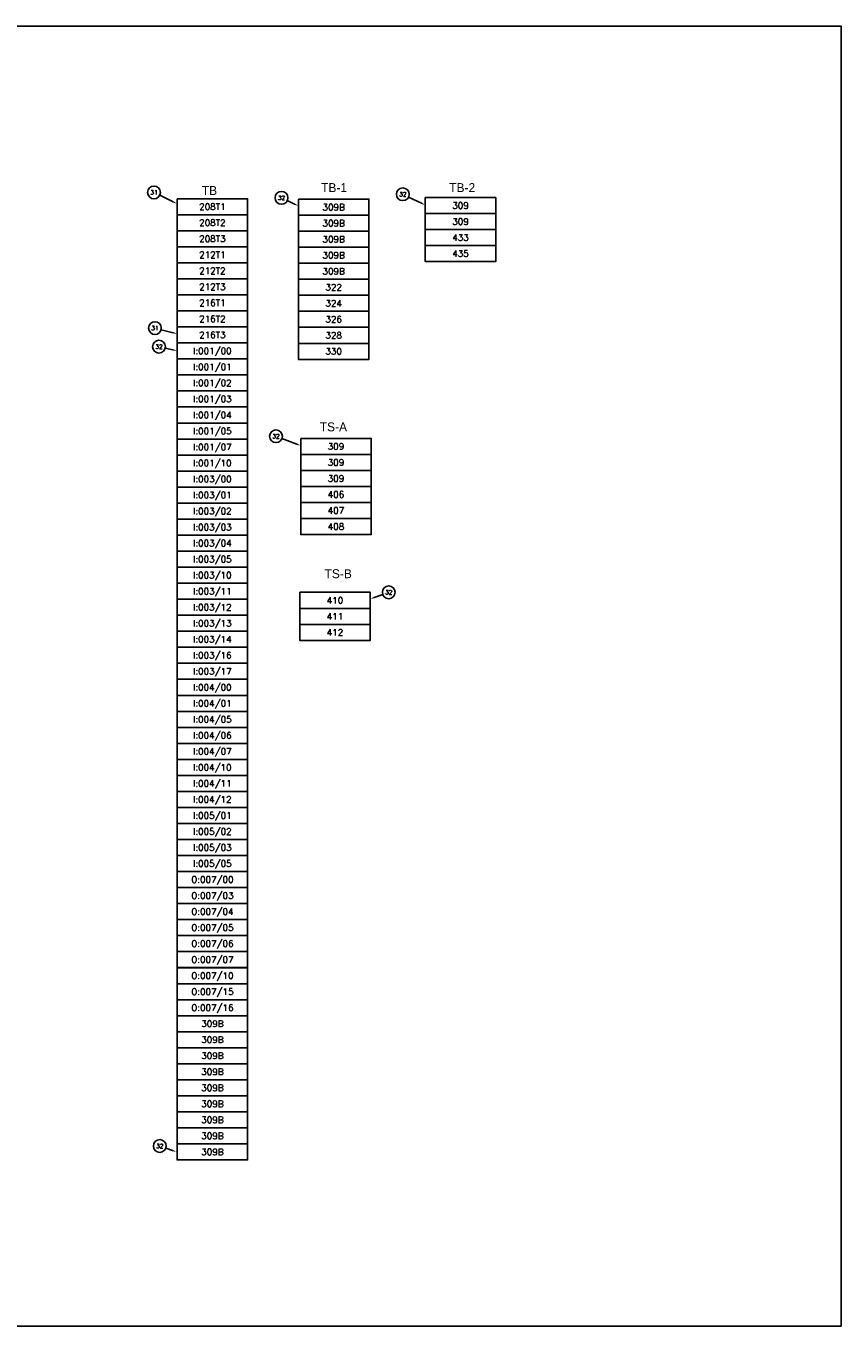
# Model space of a CAD drawing. Header units: inches. Extents: x 0 to 120, y 0 to 76.
# Tile 4 of 4: x 72 to 120, y 0 to 76. Entities that reach past the tile are written whole.
import ezdxf
from ezdxf.enums import TextEntityAlignment as Align

# ---------------------------------------------------------------- set-up
doc = ezdxf.new("R2010")
doc.units = ezdxf.units.IN
doc.header["$MEASUREMENT"] = 0
for name, color, linetype in [('LOC', 140, 'Continuous'), ('PBAL', 7, 'Continuous'), ('PITEM', 1, 'Continuous'), ('PSYMS', 7, 'Continuous'), ('PWIRE', 7, 'Continuous')]:
    doc.layers.add(name, color=color, linetype=linetype)
doc.layers.add('Viewports', color=3, linetype='Continuous', plot=False)
doc.styles.add('LEGACY', font='romans.shx')
doc.styles.add('WD', font='romans.shx')

# ---------------------------------------------------------------- blocks, each defined once
blk = doc.blocks.new('PNLE49')
at = {"layer": 'PSYMS'}
blk.add_lwpolyline([(-4.125, 0), (-4.125, -0.9375), (0, -0.9375), (0, 0)], close=True, dxfattribs=at)
at = {"style": 'WD', "width": 0.9}
for tag, flags, p in [('WIRENOL', 8, (-3.5625, -0.46875)), ('TERMDESCL', 9, (-2.625, -0.46875))]:
    blk.add_attdef(tag, text='', height=0.375, dxfattribs=dict(at, flags=flags)).set_placement(p, align=Align.MIDDLE_RIGHT)
at = {"style": 'WD', "width": 0.8, "flags": 8}
blk.add_attdef('WIRENO', text='', height=0.375, dxfattribs=at).set_placement((-2.0625, -0.46875), align=Align.MIDDLE_CENTER)
at = {"style": 'WD', "width": 0.9}
for tag, flags, p in [('TERMDESCR', 9, (-1.5, -0.46875)), ('WIRENOR', 8, (-0.5625, -0.46875))]:
    blk.add_attdef(tag, text='', height=0.375, dxfattribs=dict(at, flags=flags)).set_placement(p, align=Align.MIDDLE_LEFT)
blk = doc.blocks.new('PNL24BC')
at = {"layer": 'PBAL'}
blk.add_circle((-0.337, 0.165), 0.375, dxfattribs=at)
at = {"layer": 'PITEM', "style": 'LEGACY'}
blk.add_attdef('B_ITEM', text='', height=0.25, dxfattribs=at).set_placement((-0.337, 0.165), align=Align.MIDDLE)
blk = doc.blocks.new('PNL24CE')
at = {"layer": 'PBAL'}
blk.add_circle((-0.366, 0.082), 0.375, dxfattribs=at)
at = {"layer": 'PITEM', "style": 'LEGACY'}
blk.add_attdef('B_ITEM', text='', height=0.25, dxfattribs=at).set_placement((-0.366, 0.082), align=Align.MIDDLE)
blk = doc.blocks.new('PNL24E0')
at = {"layer": 'PBAL'}
blk.add_circle((-0.364, 0.092), 0.375, dxfattribs=at)
at = {"layer": 'PITEM', "style": 'LEGACY'}
blk.add_attdef('B_ITEM', text='', height=0.25, dxfattribs=at).set_placement((-0.364, 0.092), align=Align.MIDDLE)
blk = doc.blocks.new('PNL24F2')
at = {"layer": 'PBAL'}
blk.add_circle((-0.354, 0.124), 0.375, dxfattribs=at)
at = {"layer": 'PITEM', "style": 'LEGACY'}
blk.add_attdef('B_ITEM', text='', height=0.25, dxfattribs=at).set_placement((-0.354, 0.124), align=Align.MIDDLE)
blk = doc.blocks.new('PNL2504')
at = {"layer": 'PBAL'}
blk.add_circle((-0.338, 0.162), 0.375, dxfattribs=at)
at = {"layer": 'PITEM', "style": 'LEGACY'}
blk.add_attdef('B_ITEM', text='', height=0.25, dxfattribs=at).set_placement((-0.338, 0.162), align=Align.MIDDLE)
blk = doc.blocks.new('PNL2516')
at = {"layer": 'PBAL'}
blk.add_circle((-0.338, 0.162), 0.375, dxfattribs=at)
at = {"layer": 'PITEM', "style": 'LEGACY'}
blk.add_attdef('B_ITEM', text='', height=0.25, dxfattribs=at).set_placement((-0.338, 0.162), align=Align.MIDDLE)
blk = doc.blocks.new('PNL2528')
at = {"layer": 'PBAL'}
blk.add_circle((-0.351, 0.133), 0.375, dxfattribs=at)
at = {"layer": 'PITEM', "style": 'LEGACY'}
blk.add_attdef('B_ITEM', text='', height=0.25, dxfattribs=at).set_placement((-0.351, 0.133), align=Align.MIDDLE)
blk = doc.blocks.new('PNL253A')
at = {"layer": 'PBAL'}
blk.add_circle((0.353, 0.126), 0.375, dxfattribs=at)
at = {"layer": 'PITEM', "style": 'LEGACY'}
blk.add_attdef('B_ITEM', text='', height=0.25, dxfattribs=at).set_placement((0.353, 0.126), align=Align.MIDDLE)

msp = doc.modelspace()

# ---------------------------------------------------------------- linework, layer by layer
at = {"layer": 'PBAL'}
for p, q in [((80.914, 65.785), (80.122, 66.175)), ((88.012, 65.658), (87.585, 65.863)), ((95.439, 65.71), (94.686, 66.072)), ((80.896, 58.132), (80.201, 58.307)), ((80.895, 57.126), (80.438, 57.229)), ((88.14, 51.609), (87.272, 51.938)), ((92.676, 42.634), (93.172, 42.811)), ((80.862, 10.271), (80.475, 10.406))]:
    msp.add_line(p, q, dxfattribs=at)
for points in [[(80.933, 65.823), (80.896, 65.748), (81.139, 65.675)], [(88.03, 65.696), (87.994, 65.621), (88.237, 65.55)], [(95.457, 65.748), (95.421, 65.673), (95.665, 65.602)], [(80.906, 58.172), (80.886, 58.091), (81.139, 58.071)], [(80.904, 57.166), (80.886, 57.085), (81.139, 57.071)], [(88.155, 51.648), (88.125, 51.57), (88.374, 51.521)], [(92.69, 42.595), (92.662, 42.673), (92.441, 42.55)], [(80.875, 10.31), (80.848, 10.232), (81.098, 10.189)]]:
    msp.add_solid(points, dxfattribs=at)
at = {"layer": 'Viewports'}
msp.add_lwpolyline([(0, 0), (120, 0), (120, 76.08), (0, 76.08)], close=True, dxfattribs=at)

# ---------------------------------------------------------------- block references
at = {"layer": 'PBAL'}
for name, p, values in [('PNL24BC', (80.122, 66.175), {'B_ITEM': '31'}), ('PNL2504', (87.585, 65.863), {'B_ITEM': '32'}), ('PNL2516', (94.686, 66.072), {'B_ITEM': '32'}), ('PNL24E0', (80.201, 58.307), {'B_ITEM': '31'}), ('PNL24CE', (80.438, 57.229), {'B_ITEM': '32'}), ('PNL2528', (87.272, 51.938), {'B_ITEM': '32'}), ('PNL253A', (93.172, 42.811), {'B_ITEM': '32'}), ('PNL24F2', (80.475, 10.406), {'B_ITEM': '32'})]:
    msp.add_blockref(name, p, dxfattribs=at).add_auto_attribs(values)
at = {"layer": 'PSYMS'}
ref = msp.add_blockref('PNLE49', (85.264, 65.971), dxfattribs=at)
ref.add_attrib('WIRENO', '208T1', dxfattribs={"layer": 'PWIRE', "height": 0.375, "style": 'WD', "flags": 8}).set_placement((83.201, 65.502), align=Align.MIDDLE_CENTER)
ref = msp.add_blockref('PNLE49', (92.362, 65.946), dxfattribs=at)
ref.add_attrib('WIRENO', '309B', dxfattribs={"layer": 'PWIRE', "height": 0.375, "style": 'WD', "flags": 8}).set_placement((90.3, 65.477), align=Align.MIDDLE_CENTER)
ref = msp.add_blockref('PNLE49', (99.79, 66.043), dxfattribs=at)
ref.add_attrib('WIRENO', '309', dxfattribs={"layer": 'PWIRE', "height": 0.375, "style": 'WD', "flags": 8}).set_placement((97.727, 65.574), align=Align.MIDDLE_CENTER)
ref = msp.add_blockref('PNLE49', (85.264, 65.033), dxfattribs=at)
ref.add_attrib('WIRENO', '208T2', dxfattribs={"layer": 'PWIRE', "height": 0.375, "style": 'WD', "flags": 8}).set_placement((83.201, 64.565), align=Align.MIDDLE_CENTER)
ref = msp.add_blockref('PNLE49', (92.362, 65.008), dxfattribs=at)
ref.add_attrib('WIRENO', '309B', dxfattribs={"layer": 'PWIRE', "height": 0.375, "style": 'WD', "flags": 8}).set_placement((90.3, 64.54), align=Align.MIDDLE_CENTER)
ref = msp.add_blockref('PNLE49', (99.79, 65.105), dxfattribs=at)
ref.add_attrib('WIRENO', '309', dxfattribs={"layer": 'PWIRE', "height": 0.375, "style": 'WD', "flags": 8}).set_placement((97.727, 64.636), align=Align.MIDDLE_CENTER)
ref = msp.add_blockref('PNLE49', (85.264, 64.096), dxfattribs=at)
ref.add_attrib('WIRENO', '208T3', dxfattribs={"layer": 'PWIRE', "height": 0.375, "style": 'WD', "flags": 8}).set_placement((83.201, 63.627), align=Align.MIDDLE_CENTER)
ref = msp.add_blockref('PNLE49', (92.362, 64.071), dxfattribs=at)
ref.add_attrib('WIRENO', '309B', dxfattribs={"layer": 'PWIRE', "height": 0.375, "style": 'WD', "flags": 8}).set_placement((90.3, 63.602), align=Align.MIDDLE_CENTER)
ref = msp.add_blockref('PNLE49', (99.79, 64.168), dxfattribs=at)
ref.add_attrib('WIRENO', '433', dxfattribs={"layer": 'PWIRE', "height": 0.375, "style": 'WD', "flags": 8}).set_placement((97.727, 63.699), align=Align.MIDDLE_CENTER)
ref = msp.add_blockref('PNLE49', (85.264, 63.158), dxfattribs=at)
ref.add_attrib('WIRENO', '212T1', dxfattribs={"layer": 'PWIRE', "height": 0.375, "style": 'WD', "flags": 8}).set_placement((83.201, 62.69), align=Align.MIDDLE_CENTER)
ref = msp.add_blockref('PNLE49', (99.79, 63.23), dxfattribs=at)
ref.add_attrib('WIRENO', '435', dxfattribs={"layer": 'PWIRE', "height": 0.375, "style": 'WD', "flags": 8}).set_placement((97.727, 62.761), align=Align.MIDDLE_CENTER)
ref = msp.add_blockref('PNLE49', (92.362, 63.133), dxfattribs=at)
ref.add_attrib('WIRENO', '309B', dxfattribs={"layer": 'PWIRE', "height": 0.375, "style": 'WD', "flags": 8}).set_placement((90.3, 62.665), align=Align.MIDDLE_CENTER)
ref = msp.add_blockref('PNLE49', (85.264, 62.221), dxfattribs=at)
ref.add_attrib('WIRENO', '212T2', dxfattribs={"layer": 'PWIRE', "height": 0.375, "style": 'WD', "flags": 8}).set_placement((83.201, 61.752), align=Align.MIDDLE_CENTER)
ref = msp.add_blockref('PNLE49', (92.362, 62.196), dxfattribs=at)
ref.add_attrib('WIRENO', '309B', dxfattribs={"layer": 'PWIRE', "height": 0.375, "style": 'WD', "flags": 8}).set_placement((90.3, 61.727), align=Align.MIDDLE_CENTER)
ref = msp.add_blockref('PNLE49', (85.264, 61.283), dxfattribs=at)
ref.add_attrib('WIRENO', '212T3', dxfattribs={"layer": 'PWIRE', "height": 0.375, "style": 'WD', "flags": 8}).set_placement((83.201, 60.815), align=Align.MIDDLE_CENTER)
ref = msp.add_blockref('PNLE49', (92.362, 61.258), dxfattribs=at)
ref.add_attrib('WIRENO', '322', dxfattribs={"layer": 'PWIRE', "height": 0.375, "style": 'WD', "flags": 8}).set_placement((90.3, 60.79), align=Align.MIDDLE_CENTER)
ref = msp.add_blockref('PNLE49', (85.264, 60.346), dxfattribs=at)
ref.add_attrib('WIRENO', '216T1', dxfattribs={"layer": 'PWIRE', "height": 0.375, "style": 'WD', "flags": 8}).set_placement((83.201, 59.877), align=Align.MIDDLE_CENTER)
ref = msp.add_blockref('PNLE49', (92.362, 60.321), dxfattribs=at)
ref.add_attrib('WIRENO', '324', dxfattribs={"layer": 'PWIRE', "height": 0.375, "style": 'WD', "flags": 8}).set_placement((90.3, 59.852), align=Align.MIDDLE_CENTER)
ref = msp.add_blockref('PNLE49', (85.264, 59.408), dxfattribs=at)
ref.add_attrib('WIRENO', '216T2', dxfattribs={"layer": 'PWIRE', "height": 0.375, "style": 'WD', "flags": 8}).set_placement((83.201, 58.94), align=Align.MIDDLE_CENTER)
ref = msp.add_blockref('PNLE49', (92.362, 59.383), dxfattribs=at)
ref.add_attrib('WIRENO', '326', dxfattribs={"layer": 'PWIRE', "height": 0.375, "style": 'WD', "flags": 8}).set_placement((90.3, 58.915), align=Align.MIDDLE_CENTER)
ref = msp.add_blockref('PNLE49', (85.264, 58.471), dxfattribs=at)
ref.add_attrib('WIRENO', '216T3', dxfattribs={"layer": 'PWIRE', "height": 0.375, "style": 'WD', "flags": 8}).set_placement((83.201, 58.002), align=Align.MIDDLE_CENTER)
ref = msp.add_blockref('PNLE49', (92.362, 58.446), dxfattribs=at)
ref.add_attrib('WIRENO', '328', dxfattribs={"layer": 'PWIRE', "height": 0.375, "style": 'WD', "flags": 8}).set_placement((90.3, 57.977), align=Align.MIDDLE_CENTER)
ref = msp.add_blockref('PNLE49', (85.264, 57.533), dxfattribs=at)
ref.add_attrib('WIRENO', 'I:001/00', dxfattribs={"layer": 'PWIRE', "height": 0.375, "style": 'WD', "flags": 8}).set_placement((83.201, 57.065), align=Align.MIDDLE_CENTER)
ref = msp.add_blockref('PNLE49', (92.362, 57.508), dxfattribs=at)
ref.add_attrib('WIRENO', '330', dxfattribs={"layer": 'PWIRE', "height": 0.375, "style": 'WD', "flags": 8}).set_placement((90.3, 57.04), align=Align.MIDDLE_CENTER)
ref = msp.add_blockref('PNLE49', (85.264, 56.596), dxfattribs=at)
ref.add_attrib('WIRENO', 'I:001/01', dxfattribs={"layer": 'PWIRE', "height": 0.375, "style": 'WD', "flags": 8}).set_placement((83.201, 56.127), align=Align.MIDDLE_CENTER)
ref = msp.add_blockref('PNLE49', (85.264, 55.658), dxfattribs=at)
ref.add_attrib('WIRENO', 'I:001/02', dxfattribs={"layer": 'PWIRE', "height": 0.375, "style": 'WD', "flags": 8}).set_placement((83.201, 55.19), align=Align.MIDDLE_CENTER)
ref = msp.add_blockref('PNLE49', (85.264, 54.721), dxfattribs=at)
ref.add_attrib('WIRENO', 'I:001/03', dxfattribs={"layer": 'PWIRE', "height": 0.375, "style": 'WD', "flags": 8}).set_placement((83.201, 54.252), align=Align.MIDDLE_CENTER)
ref = msp.add_blockref('PNLE49', (85.264, 53.783), dxfattribs=at)
ref.add_attrib('WIRENO', 'I:001/04', dxfattribs={"layer": 'PWIRE', "height": 0.375, "style": 'WD', "flags": 8}).set_placement((83.201, 53.315), align=Align.MIDDLE_CENTER)
ref = msp.add_blockref('PNLE49', (85.264, 52.846), dxfattribs=at)
ref.add_attrib('WIRENO', 'I:001/05', dxfattribs={"layer": 'PWIRE', "height": 0.375, "style": 'WD', "flags": 8}).set_placement((83.201, 52.377), align=Align.MIDDLE_CENTER)
ref = msp.add_blockref('PNLE49', (85.264, 51.908), dxfattribs=at)
ref.add_attrib('WIRENO', 'I:001/07', dxfattribs={"layer": 'PWIRE', "height": 0.375, "style": 'WD', "flags": 8}).set_placement((83.201, 51.44), align=Align.MIDDLE_CENTER)
ref = msp.add_blockref('PNLE49', (92.499, 51.944), dxfattribs=at)
ref.add_attrib('WIRENO', '309', dxfattribs={"layer": 'PWIRE', "height": 0.375, "style": 'WD', "flags": 8}).set_placement((90.436, 51.475), align=Align.MIDDLE_CENTER)
ref = msp.add_blockref('PNLE49', (92.499, 51.006), dxfattribs=at)
ref.add_attrib('WIRENO', '309', dxfattribs={"layer": 'PWIRE', "height": 0.375, "style": 'WD', "flags": 8}).set_placement((90.436, 50.537), align=Align.MIDDLE_CENTER)
ref = msp.add_blockref('PNLE49', (85.264, 50.971), dxfattribs=at)
ref.add_attrib('WIRENO', 'I:001/10', dxfattribs={"layer": 'PWIRE', "height": 0.375, "style": 'WD', "flags": 8}).set_placement((83.201, 50.502), align=Align.MIDDLE_CENTER)
ref = msp.add_blockref('PNLE49', (85.264, 50.033), dxfattribs=at)
ref.add_attrib('WIRENO', 'I:003/00', dxfattribs={"layer": 'PWIRE', "height": 0.375, "style": 'WD', "flags": 8}).set_placement((83.201, 49.565), align=Align.MIDDLE_CENTER)
ref = msp.add_blockref('PNLE49', (92.499, 50.069), dxfattribs=at)
ref.add_attrib('WIRENO', '309', dxfattribs={"layer": 'PWIRE', "height": 0.375, "style": 'WD', "flags": 8}).set_placement((90.436, 49.6), align=Align.MIDDLE_CENTER)
ref = msp.add_blockref('PNLE49', (85.264, 49.096), dxfattribs=at)
ref.add_attrib('WIRENO', 'I:003/01', dxfattribs={"layer": 'PWIRE', "height": 0.375, "style": 'WD', "flags": 8}).set_placement((83.201, 48.627), align=Align.MIDDLE_CENTER)
ref = msp.add_blockref('PNLE49', (92.499, 49.131), dxfattribs=at)
ref.add_attrib('WIRENO', '406', dxfattribs={"layer": 'PWIRE', "height": 0.375, "style": 'WD', "flags": 8}).set_placement((90.436, 48.662), align=Align.MIDDLE_CENTER)
ref = msp.add_blockref('PNLE49', (85.264, 48.158), dxfattribs=at)
ref.add_attrib('WIRENO', 'I:003/02', dxfattribs={"layer": 'PWIRE', "height": 0.375, "style": 'WD', "flags": 8}).set_placement((83.201, 47.69), align=Align.MIDDLE_CENTER)
ref = msp.add_blockref('PNLE49', (92.499, 48.194), dxfattribs=at)
ref.add_attrib('WIRENO', '407', dxfattribs={"layer": 'PWIRE', "height": 0.375, "style": 'WD', "flags": 8}).set_placement((90.436, 47.725), align=Align.MIDDLE_CENTER)
ref = msp.add_blockref('PNLE49', (85.264, 47.221), dxfattribs=at)
ref.add_attrib('WIRENO', 'I:003/03', dxfattribs={"layer": 'PWIRE', "height": 0.375, "style": 'WD', "flags": 8}).set_placement((83.201, 46.752), align=Align.MIDDLE_CENTER)
ref = msp.add_blockref('PNLE49', (92.499, 47.256), dxfattribs=at)
ref.add_attrib('WIRENO', '408', dxfattribs={"layer": 'PWIRE', "height": 0.375, "style": 'WD', "flags": 8}).set_placement((90.436, 46.787), align=Align.MIDDLE_CENTER)
ref = msp.add_blockref('PNLE49', (85.264, 46.283), dxfattribs=at)
ref.add_attrib('WIRENO', 'I:003/04', dxfattribs={"layer": 'PWIRE', "height": 0.375, "style": 'WD', "flags": 8}).set_placement((83.201, 45.815), align=Align.MIDDLE_CENTER)
ref = msp.add_blockref('PNLE49', (85.264, 45.346), dxfattribs=at)
ref.add_attrib('WIRENO', 'I:003/05', dxfattribs={"layer": 'PWIRE', "height": 0.375, "style": 'WD', "flags": 8}).set_placement((83.201, 44.877), align=Align.MIDDLE_CENTER)
ref = msp.add_blockref('PNLE49', (85.264, 44.408), dxfattribs=at)
ref.add_attrib('WIRENO', 'I:003/10', dxfattribs={"layer": 'PWIRE', "height": 0.375, "style": 'WD', "flags": 8}).set_placement((83.201, 43.94), align=Align.MIDDLE_CENTER)
ref = msp.add_blockref('PNLE49', (85.264, 43.471), dxfattribs=at)
ref.add_attrib('WIRENO', 'I:003/11', dxfattribs={"layer": 'PWIRE', "height": 0.375, "style": 'WD', "flags": 8}).set_placement((83.201, 43.002), align=Align.MIDDLE_CENTER)
ref = msp.add_blockref('PNLE49', (92.441, 42.937), dxfattribs=at)
ref.add_attrib('WIRENO', '410', dxfattribs={"layer": 'PWIRE', "height": 0.375, "style": 'WD', "flags": 8}).set_placement((90.378, 42.468), align=Align.MIDDLE_CENTER)
ref = msp.add_blockref('PNLE49', (85.264, 42.533), dxfattribs=at)
ref.add_attrib('WIRENO', 'I:003/12', dxfattribs={"layer": 'PWIRE', "height": 0.375, "style": 'WD', "flags": 8}).set_placement((83.201, 42.065), align=Align.MIDDLE_CENTER)
ref = msp.add_blockref('PNLE49', (92.441, 41.999), dxfattribs=at)
ref.add_attrib('WIRENO', '411', dxfattribs={"layer": 'PWIRE', "height": 0.375, "style": 'WD', "flags": 8}).set_placement((90.378, 41.531), align=Align.MIDDLE_CENTER)
ref = msp.add_blockref('PNLE49', (85.264, 41.596), dxfattribs=at)
ref.add_attrib('WIRENO', 'I:003/13', dxfattribs={"layer": 'PWIRE', "height": 0.375, "style": 'WD', "flags": 8}).set_placement((83.201, 41.127), align=Align.MIDDLE_CENTER)
ref = msp.add_blockref('PNLE49', (85.264, 40.658), dxfattribs=at)
ref.add_attrib('WIRENO', 'I:003/14', dxfattribs={"layer": 'PWIRE', "height": 0.375, "style": 'WD', "flags": 8}).set_placement((83.201, 40.19), align=Align.MIDDLE_CENTER)
ref = msp.add_blockref('PNLE49', (92.441, 41.062), dxfattribs=at)
ref.add_attrib('WIRENO', '412', dxfattribs={"layer": 'PWIRE', "height": 0.375, "style": 'WD', "flags": 8}).set_placement((90.378, 40.593), align=Align.MIDDLE_CENTER)
ref = msp.add_blockref('PNLE49', (85.264, 39.721), dxfattribs=at)
ref.add_attrib('WIRENO', 'I:003/16', dxfattribs={"layer": 'PWIRE', "height": 0.375, "style": 'WD', "flags": 8}).set_placement((83.201, 39.252), align=Align.MIDDLE_CENTER)
ref = msp.add_blockref('PNLE49', (85.264, 38.783), dxfattribs=at)
ref.add_attrib('WIRENO', 'I:003/17', dxfattribs={"layer": 'PWIRE', "height": 0.375, "style": 'WD', "flags": 8}).set_placement((83.201, 38.315), align=Align.MIDDLE_CENTER)
ref = msp.add_blockref('PNLE49', (85.264, 37.846), dxfattribs=at)
ref.add_attrib('WIRENO', 'I:004/00', dxfattribs={"layer": 'PWIRE', "height": 0.375, "style": 'WD', "flags": 8}).set_placement((83.201, 37.377), align=Align.MIDDLE_CENTER)
ref = msp.add_blockref('PNLE49', (85.264, 36.908), dxfattribs=at)
ref.add_attrib('WIRENO', 'I:004/01', dxfattribs={"layer": 'PWIRE', "height": 0.375, "style": 'WD', "flags": 8}).set_placement((83.201, 36.44), align=Align.MIDDLE_CENTER)
ref = msp.add_blockref('PNLE49', (85.264, 35.971), dxfattribs=at)
ref.add_attrib('WIRENO', 'I:004/05', dxfattribs={"layer": 'PWIRE', "height": 0.375, "style": 'WD', "flags": 8}).set_placement((83.201, 35.502), align=Align.MIDDLE_CENTER)
ref = msp.add_blockref('PNLE49', (85.264, 35.033), dxfattribs=at)
ref.add_attrib('WIRENO', 'I:004/06', dxfattribs={"layer": 'PWIRE', "height": 0.375, "style": 'WD', "flags": 8}).set_placement((83.201, 34.565), align=Align.MIDDLE_CENTER)
ref = msp.add_blockref('PNLE49', (85.264, 34.096), dxfattribs=at)
ref.add_attrib('WIRENO', 'I:004/07', dxfattribs={"layer": 'PWIRE', "height": 0.375, "style": 'WD', "flags": 8}).set_placement((83.201, 33.627), align=Align.MIDDLE_CENTER)
ref = msp.add_blockref('PNLE49', (85.264, 33.158), dxfattribs=at)
ref.add_attrib('WIRENO', 'I:004/10', dxfattribs={"layer": 'PWIRE', "height": 0.375, "style": 'WD', "flags": 8}).set_placement((83.201, 32.69), align=Align.MIDDLE_CENTER)
ref = msp.add_blockref('PNLE49', (85.264, 32.221), dxfattribs=at)
ref.add_attrib('WIRENO', 'I:004/11', dxfattribs={"layer": 'PWIRE', "height": 0.375, "style": 'WD', "flags": 8}).set_placement((83.201, 31.752), align=Align.MIDDLE_CENTER)
ref = msp.add_blockref('PNLE49', (85.264, 31.283), dxfattribs=at)
ref.add_attrib('WIRENO', 'I:004/12', dxfattribs={"layer": 'PWIRE', "height": 0.375, "style": 'WD', "flags": 8}).set_placement((83.201, 30.815), align=Align.MIDDLE_CENTER)
ref = msp.add_blockref('PNLE49', (85.264, 30.346), dxfattribs=at)
ref.add_attrib('WIRENO', 'I:005/01', dxfattribs={"layer": 'PWIRE', "height": 0.375, "style": 'WD', "flags": 8}).set_placement((83.201, 29.877), align=Align.MIDDLE_CENTER)
ref = msp.add_blockref('PNLE49', (85.264, 29.408), dxfattribs=at)
ref.add_attrib('WIRENO', 'I:005/02', dxfattribs={"layer": 'PWIRE', "height": 0.375, "style": 'WD', "flags": 8}).set_placement((83.201, 28.94), align=Align.MIDDLE_CENTER)
ref = msp.add_blockref('PNLE49', (85.264, 28.471), dxfattribs=at)
ref.add_attrib('WIRENO', 'I:005/03', dxfattribs={"layer": 'PWIRE', "height": 0.375, "style": 'WD', "flags": 8}).set_placement((83.201, 28.002), align=Align.MIDDLE_CENTER)
ref = msp.add_blockref('PNLE49', (85.264, 27.533), dxfattribs=at)
ref.add_attrib('WIRENO', 'I:005/05', dxfattribs={"layer": 'PWIRE', "height": 0.375, "style": 'WD', "flags": 8}).set_placement((83.201, 27.065), align=Align.MIDDLE_CENTER)
ref = msp.add_blockref('PNLE49', (85.264, 26.596), dxfattribs=at)
ref.add_attrib('WIRENO', 'O:007/00', dxfattribs={"layer": 'PWIRE', "height": 0.375, "style": 'WD', "flags": 8}).set_placement((83.201, 26.127), align=Align.MIDDLE_CENTER)
ref = msp.add_blockref('PNLE49', (85.264, 25.658), dxfattribs=at)
ref.add_attrib('WIRENO', 'O:007/03', dxfattribs={"layer": 'PWIRE', "height": 0.375, "style": 'WD', "flags": 8}).set_placement((83.201, 25.19), align=Align.MIDDLE_CENTER)
ref = msp.add_blockref('PNLE49', (85.264, 24.721), dxfattribs=at)
ref.add_attrib('WIRENO', 'O:007/04', dxfattribs={"layer": 'PWIRE', "height": 0.375, "style": 'WD', "flags": 8}).set_placement((83.201, 24.252), align=Align.MIDDLE_CENTER)
ref = msp.add_blockref('PNLE49', (85.264, 23.783), dxfattribs=at)
ref.add_attrib('WIRENO', 'O:007/05', dxfattribs={"layer": 'PWIRE', "height": 0.375, "style": 'WD', "flags": 8}).set_placement((83.201, 23.315), align=Align.MIDDLE_CENTER)
ref = msp.add_blockref('PNLE49', (85.264, 22.846), dxfattribs=at)
ref.add_attrib('WIRENO', 'O:007/06', dxfattribs={"layer": 'PWIRE', "height": 0.375, "style": 'WD', "flags": 8}).set_placement((83.201, 22.377), align=Align.MIDDLE_CENTER)
ref = msp.add_blockref('PNLE49', (85.264, 21.908), dxfattribs=at)
ref.add_attrib('WIRENO', 'O:007/07', dxfattribs={"layer": 'PWIRE', "height": 0.375, "style": 'WD', "flags": 8}).set_placement((83.201, 21.44), align=Align.MIDDLE_CENTER)
ref = msp.add_blockref('PNLE49', (85.264, 20.971), dxfattribs=at)
ref.add_attrib('WIRENO', 'O:007/10', dxfattribs={"layer": 'PWIRE', "height": 0.375, "style": 'WD', "flags": 8}).set_placement((83.201, 20.502), align=Align.MIDDLE_CENTER)
ref = msp.add_blockref('PNLE49', (85.264, 20.033), dxfattribs=at)
ref.add_attrib('WIRENO', 'O:007/15', dxfattribs={"layer": 'PWIRE', "height": 0.375, "style": 'WD', "flags": 8}).set_placement((83.201, 19.565), align=Align.MIDDLE_CENTER)
ref = msp.add_blockref('PNLE49', (85.264, 19.096), dxfattribs=at)
ref.add_attrib('WIRENO', 'O:007/16', dxfattribs={"layer": 'PWIRE', "height": 0.375, "style": 'WD', "flags": 8}).set_placement((83.201, 18.627), align=Align.MIDDLE_CENTER)
ref = msp.add_blockref('PNLE49', (85.264, 18.158), dxfattribs=at)
ref.add_attrib('WIRENO', '309B', dxfattribs={"layer": 'PWIRE', "height": 0.375, "style": 'WD', "flags": 8}).set_placement((83.201, 17.69), align=Align.MIDDLE_CENTER)
ref = msp.add_blockref('PNLE49', (85.264, 17.221), dxfattribs=at)
ref.add_attrib('WIRENO', '309B', dxfattribs={"layer": 'PWIRE', "height": 0.375, "style": 'WD', "flags": 8}).set_placement((83.201, 16.752), align=Align.MIDDLE_CENTER)
ref = msp.add_blockref('PNLE49', (85.264, 16.283), dxfattribs=at)
ref.add_attrib('WIRENO', '309B', dxfattribs={"layer": 'PWIRE', "height": 0.375, "style": 'WD', "flags": 8}).set_placement((83.201, 15.815), align=Align.MIDDLE_CENTER)
ref = msp.add_blockref('PNLE49', (85.264, 15.346), dxfattribs=at)
ref.add_attrib('WIRENO', '309B', dxfattribs={"layer": 'PWIRE', "height": 0.375, "style": 'WD', "flags": 8}).set_placement((83.201, 14.877), align=Align.MIDDLE_CENTER)
ref = msp.add_blockref('PNLE49', (85.264, 14.408), dxfattribs=at)
ref.add_attrib('WIRENO', '309B', dxfattribs={"layer": 'PWIRE', "height": 0.375, "style": 'WD', "flags": 8}).set_placement((83.201, 13.94), align=Align.MIDDLE_CENTER)
ref = msp.add_blockref('PNLE49', (85.264, 13.471), dxfattribs=at)
ref.add_attrib('WIRENO', '309B', dxfattribs={"layer": 'PWIRE', "height": 0.375, "style": 'WD', "flags": 8}).set_placement((83.201, 13.002), align=Align.MIDDLE_CENTER)
ref = msp.add_blockref('PNLE49', (85.264, 12.533), dxfattribs=at)
ref.add_attrib('WIRENO', '309B', dxfattribs={"layer": 'PWIRE', "height": 0.375, "style": 'WD', "flags": 8}).set_placement((83.201, 12.065), align=Align.MIDDLE_CENTER)
ref = msp.add_blockref('PNLE49', (85.264, 11.596), dxfattribs=at)
ref.add_attrib('WIRENO', '309B', dxfattribs={"layer": 'PWIRE', "height": 0.375, "style": 'WD', "flags": 8}).set_placement((83.201, 11.127), align=Align.MIDDLE_CENTER)
ref = msp.add_blockref('PNLE49', (85.264, 10.658), dxfattribs=at)
ref.add_attrib('WIRENO', '309B', dxfattribs={"layer": 'PWIRE', "height": 0.375, "style": 'WD', "flags": 8}).set_placement((83.201, 10.19), align=Align.MIDDLE_CENTER)

# ---------------------------------------------------------------- texts
at = {"layer": 'LOC'}
for s, p in [('TB', (83.478, 66.189)), ('TB-1', (91.085, 66.358)), ('TB-2', (98.585, 66.358)), ('TS-A', (91.085, 52.358)), ('TS-B', (91.366, 43.764))]:
    msp.add_text(s, height=0.525, dxfattribs=at).set_placement(p, align=Align.RIGHT)

doc.saveas('drawing.dxf')
